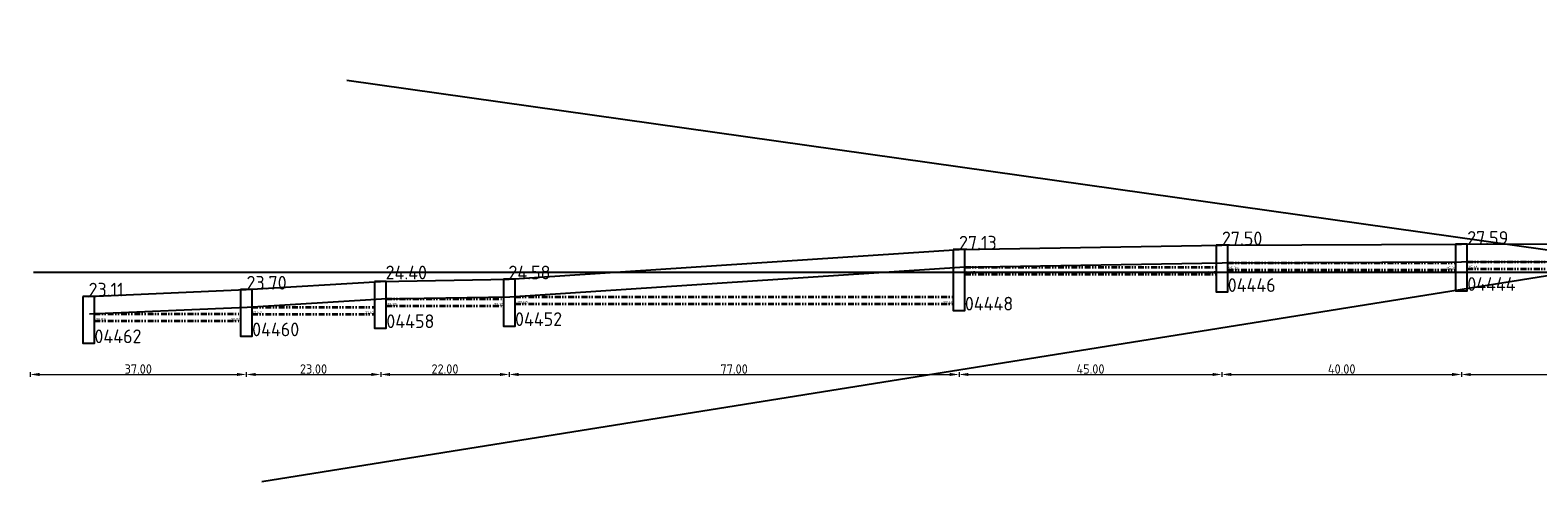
# Model space of a CAD drawing. Header units: metres. Extents: x 0 to 200176, y 0 to 356276.
# Tile 51 of 52: x 199388 to 199646, y 355925 to 356002. Entities that reach past the tile are written whole.
import ezdxf

# ---------------------------------------------------------------- set-up
doc = ezdxf.new("R2010")
doc.units = ezdxf.units.M
doc.linetypes.add('RI-ITR', pattern=[10.4, 5, -1.8, 0, -1.8, 0, -1.8])
doc.layers.add('N-WE-RI-ITR_TRANSPORTLEIDING-G', color=170, linetype='RI-ITR', lineweight=35)
doc.layers.add('X-XX-AL-AANPIJLING-M', color=7, linetype='Continuous', lineweight=18)
doc.layers.add('X-XX-AL-HULPLIJNEN', color=4, linetype='Continuous', lineweight=25, plot=False)
doc.layers.add('X-XX-NIEUW-DETAIL-T', color=3, linetype='Continuous')
doc.styles.add('NLCS-ISO-M200-T18', font='NLCS-ISO.ttf')
doc.styles.add('NLCS-ISO-T18', font='NLCS-ISO.ttf')
doc.dimstyles.new('NLCS-M200-T18-PIJL', dxfattribs={"dimscale": 0.2, "dimtxt": 1.8, "dimasz": 1.8, "dimexe": 2, "dimexo": 2, "dimgap": 0.7, "dimtad": 1, "dimzin": 0, "dimdsep": 46, "dimtxsty": 'NLCS-ISO-M200-T18', "dimcen": 0, "dimdle": 2, "dimclrd": 256, "dimclre": 256, "dimclrt": 256, "dimadec": 1, "dimazin": 0, "dimtfac": 1, "dimtofl": 0, "dimtmove": 1, "dimatfit": 0, "dimfxl": 2, "dimfxlon": 1, "dimtfillclr": 254, "dimtolj": 1, "dimtzin": 0, "dimlwd": 18, "dimlwe": 18, "dimarcsym": 0})

# ---------------------------------------------------------------- blocks, each defined once
blk = doc.blocks.new('*D605')
at = {"layer": 'Defpoints', "color": 0, "transparency": 16777216}
for p in [(199388.12, 355956.54), (199425.12, 355957.72), (199425.12, 355943.17)]:
    blk.add_point(p, dxfattribs=at)
at = {"layer": 'X-XX-AL-AANPIJLING-M', "linetype": 'Continuous', "lineweight": 18, "transparency": 16777216}
for p, q in [((199388.12, 355943.57), (199388.12, 355942.77)), ((199425.12, 355943.57), (199425.12, 355942.77)), ((199389.72, 355943.17), (199423.52, 355943.17))]:
    blk.add_line(p, q, dxfattribs=at)
at = {"layer": 'X-XX-AL-AANPIJLING-M', "transparency": 16777216}
for points in [[(199389.72, 355943.44), (199389.72, 355942.91), (199388.12, 355943.17)], [(199423.52, 355943.44), (199423.52, 355942.91), (199425.12, 355943.17)]]:
    blk.add_solid(points, dxfattribs=at)
at = {"layer": 'X-XX-AL-AANPIJLING-M', "transparency": 16777216, "insert": (199406.62, 355944.11), "char_height": 1.6, "attachment_point": 5, "style": 'NLCS-ISO-M200-T18'}
blk.add_mtext('\\A1;37.00', dxfattribs=at)
blk = doc.blocks.new('*D606')
at = {"layer": 'Defpoints', "color": 0, "transparency": 16777216}
for p in [(199448.12, 355959.12), (199470.12, 355959.48), (199470.12, 355943.17)]:
    blk.add_point(p, dxfattribs=at)
at = {"layer": 'X-XX-AL-AANPIJLING-M', "linetype": 'Continuous', "lineweight": 18, "transparency": 16777216}
for p, q in [((199448.12, 355943.57), (199448.12, 355942.77)), ((199470.12, 355943.57), (199470.12, 355942.77)), ((199449.72, 355943.17), (199468.52, 355943.17))]:
    blk.add_line(p, q, dxfattribs=at)
at = {"layer": 'X-XX-AL-AANPIJLING-M', "transparency": 16777216}
for points in [[(199449.72, 355943.44), (199449.72, 355942.91), (199448.12, 355943.17)], [(199468.52, 355943.44), (199468.52, 355942.91), (199470.12, 355943.17)]]:
    blk.add_solid(points, dxfattribs=at)
at = {"layer": 'X-XX-AL-AANPIJLING-M', "transparency": 16777216, "insert": (199459.12, 355944.11), "char_height": 1.6, "attachment_point": 5, "style": 'NLCS-ISO-M200-T18'}
blk.add_mtext('\\A1;22.00', dxfattribs=at)
blk = doc.blocks.new('*D607')
at = {"layer": 'Defpoints', "color": 0, "transparency": 16777216}
for p in [(199547.12, 355964.58), (199470.12, 355959.48), (199547.12, 355943.17)]:
    blk.add_point(p, dxfattribs=at)
at = {"layer": 'X-XX-AL-AANPIJLING-M', "linetype": 'Continuous', "lineweight": 18, "transparency": 16777216}
for p, q in [((199470.12, 355943.57), (199470.12, 355942.77)), ((199547.12, 355943.57), (199547.12, 355942.77)), ((199471.72, 355943.17), (199545.52, 355943.17))]:
    blk.add_line(p, q, dxfattribs=at)
at = {"layer": 'X-XX-AL-AANPIJLING-M', "transparency": 16777216}
for points in [[(199471.72, 355943.44), (199471.72, 355942.91), (199470.12, 355943.17)], [(199545.52, 355943.44), (199545.52, 355942.91), (199547.12, 355943.17)]]:
    blk.add_solid(points, dxfattribs=at)
at = {"layer": 'X-XX-AL-AANPIJLING-M', "transparency": 16777216, "insert": (199508.62, 355944.11), "char_height": 1.6, "attachment_point": 5, "style": 'NLCS-ISO-M200-T18'}
blk.add_mtext('\\A1;77.00', dxfattribs=at)
blk = doc.blocks.new('*D608')
at = {"layer": 'Defpoints', "color": 0, "transparency": 16777216}
for p in [(199547.12, 355964.58), (199592.12, 355965.32), (199592.12, 355943.17)]:
    blk.add_point(p, dxfattribs=at)
at = {"layer": 'X-XX-AL-AANPIJLING-M', "linetype": 'Continuous', "lineweight": 18, "transparency": 16777216}
for p, q in [((199547.12, 355943.57), (199547.12, 355942.77)), ((199592.12, 355943.57), (199592.12, 355942.77)), ((199548.72, 355943.17), (199590.52, 355943.17))]:
    blk.add_line(p, q, dxfattribs=at)
at = {"layer": 'X-XX-AL-AANPIJLING-M', "transparency": 16777216}
for points in [[(199548.72, 355943.44), (199548.72, 355942.91), (199547.12, 355943.17)], [(199590.52, 355943.44), (199590.52, 355942.91), (199592.12, 355943.17)]]:
    blk.add_solid(points, dxfattribs=at)
at = {"layer": 'X-XX-AL-AANPIJLING-M', "transparency": 16777216, "insert": (199569.62, 355944.11), "char_height": 1.6, "attachment_point": 5, "style": 'NLCS-ISO-M200-T18'}
blk.add_mtext('\\A1;45.00', dxfattribs=at)
blk = doc.blocks.new('*D609')
at = {"layer": 'Defpoints', "color": 0, "transparency": 16777216}
for p in [(199592.12, 355965.32), (199633.12, 355965.5), (199633.12, 355943.17)]:
    blk.add_point(p, dxfattribs=at)
at = {"layer": 'X-XX-AL-AANPIJLING-M', "linetype": 'Continuous', "lineweight": 18, "transparency": 16777216}
for p, q in [((199592.12, 355943.57), (199592.12, 355942.77)), ((199633.12, 355943.57), (199633.12, 355942.77)), ((199593.72, 355943.17), (199631.52, 355943.17))]:
    blk.add_line(p, q, dxfattribs=at)
at = {"layer": 'X-XX-AL-AANPIJLING-M', "transparency": 16777216}
for points in [[(199593.72, 355943.44), (199593.72, 355942.91), (199592.12, 355943.17)], [(199631.52, 355943.44), (199631.52, 355942.91), (199633.12, 355943.17)]]:
    blk.add_solid(points, dxfattribs=at)
at = {"layer": 'X-XX-AL-AANPIJLING-M', "transparency": 16777216, "insert": (199612.62, 355944.11), "char_height": 1.6, "attachment_point": 5, "style": 'NLCS-ISO-M200-T18'}
blk.add_mtext('\\A1;40.00', dxfattribs=at)
blk = doc.blocks.new('*D610')
at = {"layer": 'Defpoints', "color": 0, "transparency": 16777216}
for p in [(199633.12, 355965.5), (199713.11, 355965.54), (199713.11, 355943.16)]:
    blk.add_point(p, dxfattribs=at)
at = {"layer": 'X-XX-AL-AANPIJLING-M', "linetype": 'Continuous', "lineweight": 18, "transparency": 16777216}
for p, q in [((199633.12, 355943.56), (199633.12, 355942.76)), ((199713.11, 355943.56), (199713.11, 355942.76)), ((199634.72, 355943.16), (199711.51, 355943.16))]:
    blk.add_line(p, q, dxfattribs=at)
at = {"layer": 'X-XX-AL-AANPIJLING-M', "transparency": 16777216}
for points in [[(199634.72, 355943.43), (199634.72, 355942.9), (199633.12, 355943.16)], [(199711.51, 355943.43), (199711.51, 355942.9), (199713.11, 355943.16)]]:
    blk.add_solid(points, dxfattribs=at)
at = {"layer": 'X-XX-AL-AANPIJLING-M', "transparency": 16777216, "insert": (199673.11, 355944.1), "char_height": 1.6, "attachment_point": 5, "style": 'NLCS-ISO-M200-T18'}
blk.add_mtext('\\A1;81.00', dxfattribs=at)
blk = doc.blocks.new('*D615')
at = {"layer": 'Defpoints', "color": 0, "transparency": 16777216}
for p in [(199425.12, 355957.72), (199448.12, 355957.72), (199448.12, 355943.17)]:
    blk.add_point(p, dxfattribs=at)
at = {"layer": 'X-XX-AL-AANPIJLING-M', "linetype": 'Continuous', "lineweight": 18, "transparency": 16777216}
for p, q in [((199425.12, 355943.57), (199425.12, 355942.77)), ((199448.12, 355943.57), (199448.12, 355942.77)), ((199426.72, 355943.17), (199446.52, 355943.17))]:
    blk.add_line(p, q, dxfattribs=at)
at = {"layer": 'X-XX-AL-AANPIJLING-M', "transparency": 16777216}
for points in [[(199426.72, 355943.44), (199426.72, 355942.91), (199425.12, 355943.17)], [(199446.52, 355943.44), (199446.52, 355942.91), (199448.12, 355943.17)]]:
    blk.add_solid(points, dxfattribs=at)
at = {"layer": 'X-XX-AL-AANPIJLING-M', "transparency": 16777216, "insert": (199436.62, 355944.11), "char_height": 1.6, "attachment_point": 5, "style": 'NLCS-ISO-M200-T18'}
blk.add_mtext('\\A1;23.00', dxfattribs=at)

msp = doc.modelspace()

# ---------------------------------------------------------------- linework, layer by layer
at = {"flags": 128}
for points in [[(199398.116, 355956.536), (199425.116, 355957.716), (199448.116, 355959.116), (199470.116, 355959.476), (199547.116, 355964.576), (199592.116, 355965.316), (199633.116, 355965.496), (199713.111, 355965.536), (199751.116, 355964.516), (199778.116, 355964.116), (199832.115, 355963.196), (199932.22, 355961.434)], [(199546.116, 355964.576), (199546.116, 355954.13), (199548.116, 355954.13), (199548.116, 355964.576), (199546.116, 355964.576)], [(199591.116, 355965.316), (199591.116, 355957.316), (199593.116, 355957.316), (199593.116, 355965.316), (199591.116, 355965.316)], [(199632.116, 355965.496), (199632.116, 355957.496), (199634.116, 355957.496), (199634.116, 355965.496), (199632.116, 355965.496)], [(199398.247, 355953.538), (199425.273, 355954.72), (199448.232, 355956.117), (199470.24, 355956.477), (199547.24, 355961.577), (199592.148, 355962.316), (199633.124, 355962.496), (199713.072, 355962.536), (199751.054, 355961.516), (199778.069, 355961.116), (199832.064, 355960.196), (199932.167, 355958.434)], [(199447.082, 355959.116), (199447.082, 355951.116), (199449.082, 355951.116), (199449.082, 355959.116), (199447.082, 355959.116)], [(199469.116, 355959.476), (199469.116, 355951.476), (199471.116, 355951.476), (199471.116, 355959.476), (199469.116, 355959.476)], [(199397.116, 355956.536), (199397.116, 355948.536), (199399.116, 355948.536), (199399.116, 355956.536), (199397.116, 355956.536)], [(199424.116, 355957.716), (199424.116, 355949.716), (199426.116, 355949.716), (199426.116, 355957.716), (199424.116, 355957.716)]]:
    msp.add_lwpolyline(points, dxfattribs=at)
at = {"layer": 'N-WE-RI-ITR_TRANSPORTLEIDING-G', "ltscale": 0.2, "flags": 128}
for points in [[(199548.116, 355961.576), (199591.116, 355961.576)], [(199593.116, 355962.316), (199632.116, 355962.316)], [(199634.116, 355962.496), (199712.111, 355962.496)], [(199548.116, 355960.376), (199591.116, 355960.376)], [(199593.116, 355961.116), (199632.116, 355961.116)], [(199634.116, 355961.296), (199712.111, 355961.296)], [(199471.116, 355956.476), (199546.116, 355956.476)], [(199426.116, 355954.716), (199447.082, 355954.716)], [(199449.082, 355956.116), (199469.116, 355956.116)], [(199449.082, 355954.916), (199469.116, 355954.916)], [(199471.116, 355955.276), (199546.116, 355955.276)], [(199399.116, 355953.536), (199424.116, 355953.536)], [(199399.116, 355952.336), (199424.116, 355952.336)], [(199426.116, 355953.516), (199447.082, 355953.516)]]:
    msp.add_lwpolyline(points, dxfattribs=at)
at = {"layer": 'X-XX-AL-HULPLIJNEN', "ltscale": 0.2, "flags": 128}
for points in [[(199442.339, 355993.572), (199910.319, 355927.417), (199910.319, 356002.172), (199427.776, 355924.771)], [(199931.22, 355960.651), (199388.668, 355960.651)]]:
    msp.add_lwpolyline(points, dxfattribs=at)

# ---------------------------------------------------------------- texts
at = {"layer": 'X-XX-NIEUW-DETAIL-T', "style": 'NLCS-ISO-T18'}
for s, height, p in [('27.13', 2.3491, (199547.116, 355964.576)), ('27.50', 2.3491, (199592.116, 355965.316)), ('27.59', 2.3491, (199634.108, 355965.385)), ('24.40', 2.3491, (199448.953, 355959.47)), ('24.58', 2.3491, (199469.987, 355959.47)), ('25.32', 0.5, (199593.228, 355961.116)), ('25.32', 0.5, (199630.527, 355961.116)), ('25.41', 0.5, (199634.244, 355961.296)), ('23.70', 2.3491, (199425.151, 355957.715)), ('24.95', 0.5, (199548.144, 355960.376)), ('24.95', 0.5, (199589.318, 355960.376)), ('04446', 2.3491, (199593.116, 355957.316)), ('04444', 2.3491, (199634.116, 355957.496)), ('23.11', 2.3491, (199398.116, 355956.536)), ('04448', 2.3491, (199548.116, 355954.13)), ('21.52', 0.5, (199426.163, 355953.516)), ('21.52', 0.5, (199445.409, 355953.516)), ('22.22', 0.5, (199449.187, 355954.916)), ('22.22', 0.5, (199467.502, 355954.916)), ('04452', 2.3491, (199471.116, 355951.476)), ('22.40', 0.5, (199471.549, 355955.276)), ('22.40', 0.5, (199544.421, 355955.276)), ('20.93', 0.5, (199399.327, 355952.336)), ('20.93', 0.5, (199422.444, 355952.336)), ('04460', 2.3491, (199426.116, 355949.716)), ('04458', 2.3491, (199449.082, 355951.116)), ('04462', 2.3491, (199399.116, 355948.536))]:
    msp.add_text(s, height=height, dxfattribs=at).set_placement(p)

# ---------------------------------------------------------------- dimensions: what is measured, and where the dimension line sits
at = {"layer": 'X-XX-AL-AANPIJLING-M'}
for base, p1, p2, picture, middle in [((199547.116, 355943.174), (199470.116, 355959.476), (199547.116, 355964.576), '*D607', (199508.616, 355944.114)), ((199592.116, 355943.174), (199547.116, 355964.576), (199592.116, 355965.316), '*D608', (199569.616, 355944.114)), ((199470.116, 355943.174), (199448.116, 355959.116), (199470.116, 355959.476), '*D606', (199459.116, 355944.114)), ((199425.116, 355943.174), (199388.116, 355956.536), (199425.116, 355957.716), '*D605', (199406.616, 355944.114)), ((199448.116, 355943.174), (199425.116, 355957.716), (199448.116, 355957.716), '*D615', (199436.616, 355944.114))]:
    dim = msp.add_linear_dim(base=base, p1=p1, p2=p2, dimstyle='NLCS-M200-T18-PIJL', override={"dimtxt": 8, "dimasz": 8}, dxfattribs=at)
    dim.commit()
    dim.dimension.update_dxf_attribs({"geometry": picture, "text_midpoint": middle})
for base, p1, p2, text, picture, middle in [((199633.116, 355943.174), (199592.116, 355965.316), (199633.116, 355965.496), '40.00', '*D609', (199612.616, 355944.114)), ((199713.111, 355943.163), (199633.116, 355965.496), (199713.111, 355965.536), '81.00', '*D610', (199673.114, 355944.103))]:
    dim = msp.add_linear_dim(base=base, p1=p1, p2=p2, text=text, dimstyle='NLCS-M200-T18-PIJL', override={"dimtxt": 8, "dimasz": 8}, dxfattribs=at)
    dim.commit()
    dim.dimension.update_dxf_attribs({"geometry": picture, "text_midpoint": middle})

doc.saveas('drawing.dxf')
